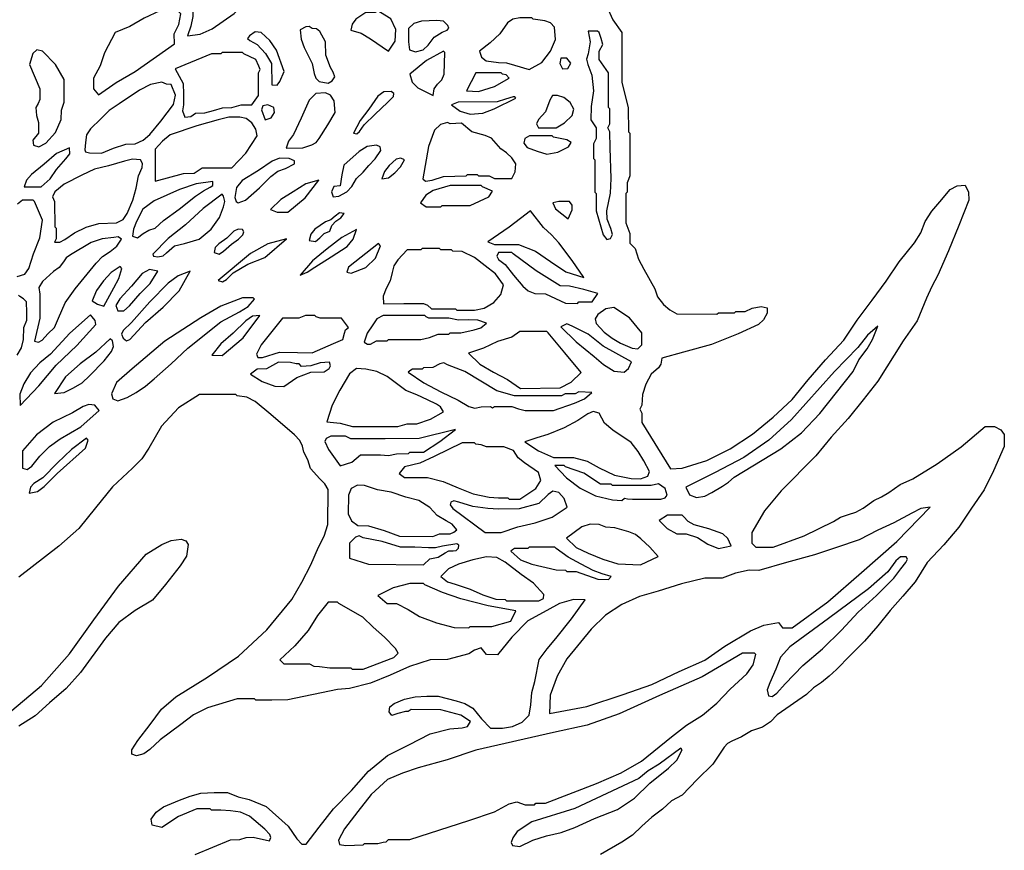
# Model space of a CAD drawing. Extents: x 0 to 1.15, y 0 to 2.
# Tile 3 of 5: x 0.44 to 1.03, y 0.47 to 0.96. Entities that reach past the tile are written whole.
import ezdxf

# ---------------------------------------------------------------- set-up
doc = ezdxf.new("R2010")
doc.units = 0

msp = doc.modelspace()

# ---------------------------------------------------------------- linework, layer by layer
for points in [[(0.585, 0.99479), (0.58012, 0.99509), (0.57554, 0.99386), (0.56656, 0.98998), (0.56068, 0.98628), (0.55513, 0.9824), (0.54945, 0.97773), (0.54678, 0.97071), (0.54651, 0.96512), (0.54532, 0.95937), (0.54328, 0.95346), (0.55095, 0.95446), (0.55806, 0.9577), (0.57121, 0.96694), (0.57641, 0.97171), (0.58071, 0.97752), (0.58734, 0.99001), (0.58767, 0.9933), (0.585, 0.99479)], [(0.53689, 0.96993), (0.53179, 0.96991), (0.52689, 0.96851), (0.5174, 0.96405), (0.50889, 0.95909), (0.50012, 0.95545), (0.49374, 0.9434), (0.49111, 0.93553), (0.48715, 0.92825), (0.48717, 0.92181), (0.49002, 0.91815), (0.50074, 0.92569), (0.51204, 0.93222), (0.53551, 0.94877), (0.53528, 0.95469), (0.53807, 0.96039), (0.53933, 0.96674), (0.53772, 0.9682), (0.53689, 0.96993)], [(0.65878, 0.96752), (0.65718, 0.96849), (0.65557, 0.96752), (0.64996, 0.96752), (0.64408, 0.96347), (0.64187, 0.96054), (0.64111, 0.95687), (0.6473, 0.95504), (0.6528, 0.95169), (0.66357, 0.94429), (0.66764, 0.9503), (0.66805, 0.95738), (0.66502, 0.96372), (0.65878, 0.96752)], [(0.69246, 0.96271), (0.68323, 0.9624), (0.6787, 0.96083), (0.67551, 0.95797), (0.67562, 0.94988), (0.67623, 0.94518), (0.67981, 0.9439), (0.68422, 0.94515), (0.68731, 0.94804), (0.69084, 0.95274), (0.69561, 0.95575), (0.69873, 0.95696), (0.69959, 0.95807), (0.699, 0.95961), (0.6964, 0.96231), (0.69246, 0.96271)], [(0.7502, 0.96351), (0.7494, 0.96431), (0.74218, 0.96431), (0.73795, 0.96341), (0.73482, 0.96129), (0.73014, 0.9547), (0.72443, 0.94939), (0.71804, 0.94426), (0.7193, 0.94081), (0.72198, 0.93857), (0.72928, 0.93752), (0.73421, 0.93739), (0.73898, 0.93605), (0.74769, 0.93333), (0.75526, 0.93759), (0.76051, 0.94432), (0.76343, 0.95136), (0.76292, 0.95865), (0.76056, 0.96124), (0.75717, 0.96245), (0.7502, 0.96351)], [(0.58741, 0.95549), (0.58388, 0.95594), (0.58042, 0.95357), (0.5793, 0.9519), (0.58061, 0.95066), (0.58505, 0.94832), (0.59003, 0.94299), (0.59365, 0.93699), (0.59383, 0.92422), (0.5969, 0.92397), (0.59865, 0.92623), (0.60126, 0.93228), (0.59651, 0.94502), (0.59253, 0.95068), (0.58741, 0.95549)], [(0.61788, 0.9579), (0.61622, 0.95909), (0.61421, 0.95899), (0.6107, 0.9571), (0.61125, 0.95156), (0.61311, 0.94655), (0.61783, 0.93703), (0.61911, 0.93096), (0.62005, 0.92814), (0.62205, 0.92611), (0.62751, 0.9253), (0.62987, 0.92654), (0.63139, 0.92906), (0.63053, 0.93187), (0.62887, 0.93457), (0.62602, 0.94191), (0.6259, 0.94988), (0.62257, 0.95618), (0.62054, 0.95769), (0.61788, 0.9579)], [(0.78949, 0.95549), (0.78869, 0.9563), (0.78308, 0.9563), (0.78412, 0.94996), (0.78292, 0.94275), (0.78211, 0.93959), (0.78273, 0.9363), (0.78515, 0.92997), (0.78627, 0.92068), (0.78487, 0.91133), (0.78468, 0.90337), (0.78786, 0.89854), (0.78789, 0.89214), (0.78709, 0.89054), (0.78629, 0.88893), (0.78629, 0.88011), (0.78709, 0.87931), (0.78709, 0.86006), (0.78789, 0.85926), (0.78789, 0.84884), (0.79198, 0.83444), (0.79423, 0.83172), (0.79641, 0.8322), (0.79752, 0.83477), (0.79657, 0.83832), (0.79437, 0.84377), (0.79427, 0.84891), (0.79645, 0.85931), (0.79671, 0.86808), (0.79622, 0.88656), (0.79591, 0.89615), (0.79469, 0.89856), (0.79591, 0.90096), (0.79591, 0.90978), (0.79511, 0.91059), (0.79511, 0.93144), (0.78949, 0.93945), (0.78965, 0.94428), (0.79185, 0.94828), (0.79071, 0.95188), (0.78949, 0.95549)], [(0.4567, 0.94427), (0.45314, 0.94514), (0.45087, 0.94288), (0.44884, 0.93629), (0.45498, 0.92177), (0.45509, 0.9154), (0.45399, 0.91297), (0.45263, 0.91056), (0.45308, 0.90593), (0.45425, 0.90172), (0.45429, 0.89535), (0.45079, 0.89103), (0.45131, 0.88806), (0.45443, 0.88721), (0.45871, 0.88926), (0.46433, 0.8957), (0.46781, 0.90342), (0.46792, 0.90898), (0.46872, 0.91139), (0.46953, 0.91379), (0.46953, 0.92743), (0.46433, 0.93635), (0.4567, 0.94427)], [(0.57698, 0.94266), (0.57618, 0.94346), (0.56415, 0.94346), (0.56335, 0.94266), (0.55774, 0.94266), (0.53602, 0.93381), (0.54081, 0.92499), (0.5409, 0.9186), (0.5409, 0.91219), (0.54037, 0.9086), (0.54168, 0.9049), (0.54532, 0.90525), (0.54813, 0.90736), (0.55373, 0.90738), (0.55898, 0.90887), (0.56419, 0.91053), (0.56977, 0.91059), (0.57257, 0.91139), (0.57538, 0.91219), (0.5818, 0.91219), (0.58576, 0.91784), (0.58581, 0.92462), (0.58581, 0.93144), (0.58676, 0.93346), (0.5861, 0.93548), (0.5842, 0.93946), (0.57698, 0.94266)], [(0.69647, 0.94427), (0.68623, 0.93876), (0.67628, 0.93062), (0.67782, 0.92574), (0.68115, 0.92234), (0.69023, 0.91782), (0.6908, 0.92191), (0.69296, 0.92461), (0.69544, 0.92713), (0.69696, 0.93068), (0.69727, 0.94346), (0.69647, 0.94427)], [(0.77025, 0.94026), (0.76668, 0.94024), (0.76601, 0.93703), (0.76761, 0.93388), (0.77087, 0.93408), (0.77259, 0.93724), (0.77025, 0.94026)], [(0.73176, 0.93063), (0.73095, 0.93144), (0.71572, 0.93144), (0.71025, 0.92059), (0.71732, 0.92021), (0.72692, 0.92326), (0.73574, 0.92819), (0.73399, 0.9301), (0.73176, 0.93063)], [(0.52807, 0.92582), (0.52113, 0.92432), (0.51472, 0.92094), (0.50246, 0.91289), (0.49642, 0.90895), (0.49155, 0.90392), (0.48535, 0.89784), (0.48285, 0.89439), (0.48236, 0.88974), (0.48194, 0.8854), (0.48239, 0.88413), (0.48477, 0.88362), (0.49198, 0.88332), (0.49917, 0.88623), (0.50654, 0.88874), (0.51203, 0.88893), (0.51687, 0.89121), (0.52076, 0.89447), (0.52732, 0.90253), (0.53494, 0.91252), (0.53616, 0.91807), (0.53348, 0.92449), (0.5307, 0.9246), (0.52807, 0.92582)], [(0.6259, 0.91941), (0.62011, 0.91895), (0.61603, 0.91509), (0.61129, 0.90423), (0.6067, 0.89452), (0.60367, 0.89044), (0.60236, 0.88641), (0.61227, 0.88653), (0.6178, 0.88834), (0.62036, 0.88964), (0.62219, 0.89202), (0.6273, 0.90023), (0.63175, 0.90769), (0.63114, 0.9147), (0.62893, 0.91797), (0.6259, 0.91941)], [(0.6652, 0.92021), (0.66079, 0.9201), (0.65715, 0.91747), (0.65178, 0.90965), (0.6466, 0.90288), (0.64267, 0.89525), (0.64466, 0.89487), (0.64623, 0.89626), (0.64912, 0.9002), (0.65554, 0.90663), (0.66288, 0.91362), (0.66653, 0.91717), (0.66685, 0.91906), (0.6652, 0.92021)], [(0.73817, 0.917), (0.73363, 0.91573), (0.72858, 0.9141), (0.70529, 0.91379), (0.70328, 0.91298), (0.70136, 0.91224), (0.70651, 0.90848), (0.71252, 0.90669), (0.71996, 0.90732), (0.72671, 0.90995), (0.73976, 0.91619), (0.73906, 0.91706), (0.73817, 0.917)], [(0.76464, 0.9178), (0.76171, 0.91777), (0.76011, 0.91497), (0.75758, 0.90804), (0.75331, 0.90339), (0.75217, 0.90079), (0.75338, 0.89851), (0.76383, 0.89856), (0.76894, 0.90142), (0.77345, 0.90578), (0.77448, 0.9097), (0.77224, 0.91369), (0.76841, 0.91673), (0.76464, 0.9178)], [(0.59142, 0.91219), (0.58837, 0.91168), (0.58755, 0.90927), (0.58981, 0.90336), (0.59334, 0.9045), (0.59529, 0.90757), (0.5949, 0.91075), (0.59142, 0.91219)], [(0.57458, 0.90497), (0.56808, 0.90491), (0.56176, 0.90333), (0.54899, 0.89969), (0.53294, 0.89435), (0.52835, 0.89051), (0.524, 0.88581), (0.52406, 0.87851), (0.52406, 0.87129), (0.52405, 0.86652), (0.54093, 0.87123), (0.54731, 0.87129), (0.55214, 0.87448), (0.56977, 0.8745), (0.57823, 0.88336), (0.58501, 0.89374), (0.58426, 0.89776), (0.58186, 0.90139), (0.57842, 0.904), (0.57458, 0.90497)], [(0.69888, 0.90176), (0.69459, 0.90057), (0.69104, 0.897), (0.6876, 0.88731), (0.68409, 0.86806), (0.68575, 0.86663), (0.68974, 0.86727), (0.6965, 0.86947), (0.7101, 0.86969), (0.71091, 0.87049), (0.71652, 0.87049), (0.71732, 0.86969), (0.72374, 0.86969), (0.72534, 0.86889), (0.72694, 0.86808), (0.73737, 0.86808), (0.73933, 0.87215), (0.7398, 0.87693), (0.73738, 0.88059), (0.73423, 0.88353), (0.73085, 0.88583), (0.72806, 0.88921), (0.72513, 0.89232), (0.72134, 0.89385), (0.71343, 0.89618), (0.70715, 0.90121), (0.70048, 0.90096), (0.69888, 0.90176)], [(0.76223, 0.89294), (0.76143, 0.89374), (0.7518, 0.89374), (0.74788, 0.8938), (0.74522, 0.89206), (0.74456, 0.8894), (0.74661, 0.88674), (0.75255, 0.88446), (0.75819, 0.88267), (0.76491, 0.88393), (0.77123, 0.88706), (0.77287, 0.88966), (0.77029, 0.89135), (0.76223, 0.89294)], [(0.47273, 0.88653), (0.46495, 0.88307), (0.45767, 0.87673), (0.45007, 0.87053), (0.44697, 0.86715), (0.44572, 0.86327), (0.45589, 0.86327), (0.46126, 0.86789), (0.46499, 0.87359), (0.47057, 0.87993), (0.47293, 0.88297), (0.47273, 0.88653)], [(0.65638, 0.88813), (0.65089, 0.88737), (0.64608, 0.88431), (0.63691, 0.87623), (0.63557, 0.87029), (0.6346, 0.86377), (0.63086, 0.86336), (0.62944, 0.86013), (0.63044, 0.85719), (0.63394, 0.85763), (0.63861, 0.86025), (0.64161, 0.86344), (0.64447, 0.86816), (0.64844, 0.87197), (0.65182, 0.87605), (0.65562, 0.88004), (0.65895, 0.8849), (0.65852, 0.88718), (0.65638, 0.88813)], [(0.51524, 0.87931), (0.51037, 0.87965), (0.50559, 0.87858), (0.49603, 0.87583), (0.4877, 0.87385), (0.48012, 0.87023), (0.46964, 0.8647), (0.46403, 0.86015), (0.46265, 0.85727), (0.46379, 0.85433), (0.46391, 0.83921), (0.46472, 0.83841), (0.46472, 0.832), (0.46381, 0.83012), (0.46701, 0.83005), (0.46996, 0.83165), (0.4758, 0.83558), (0.48283, 0.83916), (0.49037, 0.84131), (0.5008, 0.84162), (0.5049, 0.8437), (0.50724, 0.8472), (0.51061, 0.85513), (0.51272, 0.86234), (0.514, 0.86983), (0.51618, 0.87479), (0.51652, 0.87723), (0.51524, 0.87931)], [(0.60425, 0.88011), (0.59846, 0.88037), (0.59403, 0.87849), (0.58582, 0.87287), (0.57604, 0.86706), (0.57274, 0.86273), (0.57172, 0.85683), (0.57236, 0.8545), (0.57375, 0.85368), (0.57797, 0.85527), (0.58649, 0.8626), (0.59325, 0.86935), (0.59738, 0.87249), (0.60189, 0.87424), (0.60731, 0.87704), (0.60735, 0.87884), (0.60425, 0.88011)], [(0.67322, 0.87931), (0.67087, 0.8803), (0.66807, 0.8797), (0.66394, 0.87596), (0.66115, 0.87229), (0.65953, 0.86793), (0.66364, 0.86861), (0.66727, 0.87149), (0.67077, 0.8751), (0.67322, 0.87931)], [(0.55854, 0.86648), (0.54847, 0.86503), (0.53852, 0.86157), (0.52339, 0.85489), (0.51662, 0.84975), (0.51278, 0.84243), (0.511, 0.83795), (0.51052, 0.83365), (0.5135, 0.83273), (0.51676, 0.83525), (0.52026, 0.83722), (0.52408, 0.83839), (0.52895, 0.84307), (0.53834, 0.84981), (0.54817, 0.85756), (0.55288, 0.8609), (0.55688, 0.86293), (0.55845, 0.86409), (0.55854, 0.86648)], [(0.62189, 0.86728), (0.61405, 0.86506), (0.6066, 0.86014), (0.59923, 0.8556), (0.59301, 0.84963), (0.59505, 0.84882), (0.59703, 0.84804), (0.60345, 0.84804), (0.61369, 0.8567), (0.62189, 0.86728)], [(0.71973, 0.86327), (0.71893, 0.86407), (0.70048, 0.86407), (0.69026, 0.86106), (0.68594, 0.85827), (0.68276, 0.8536), (0.68607, 0.85126), (0.69487, 0.85124), (0.69567, 0.85204), (0.71251, 0.85204), (0.72367, 0.85715), (0.72575, 0.8607), (0.71973, 0.86327)], [(0.56496, 0.85766), (0.56399, 0.85877), (0.55268, 0.85016), (0.54219, 0.84038), (0.53182, 0.83236), (0.5227, 0.82301), (0.52311, 0.82165), (0.52567, 0.82129), (0.52879, 0.82199), (0.53087, 0.8238), (0.53552, 0.82781), (0.54164, 0.82924), (0.55028, 0.83198), (0.55741, 0.83784), (0.56249, 0.84484), (0.56495, 0.85117), (0.56562, 0.85446), (0.56496, 0.85766)], [(0.76544, 0.85445), (0.76183, 0.85362), (0.7634, 0.85008), (0.77102, 0.84405), (0.7735, 0.84938), (0.77349, 0.85216), (0.77187, 0.85447), (0.76544, 0.85445)], [(0.7486, 0.84884), (0.74247, 0.84429), (0.73583, 0.8391), (0.72292, 0.83039), (0.72496, 0.82957), (0.72694, 0.82879), (0.73416, 0.82879), (0.74138, 0.82879), (0.75151, 0.82479), (0.76046, 0.8185), (0.76963, 0.81241), (0.78043, 0.80899), (0.7734, 0.81908), (0.76556, 0.82966), (0.76113, 0.83448), (0.75624, 0.83889), (0.7486, 0.84884)], [(0.63713, 0.84723), (0.63421, 0.84766), (0.63165, 0.84558), (0.62909, 0.84346), (0.62599, 0.84231), (0.61957, 0.83786), (0.61703, 0.83489), (0.6162, 0.83105), (0.6199, 0.83048), (0.62253, 0.8326), (0.62507, 0.83537), (0.6285, 0.83675), (0.62977, 0.84013), (0.63212, 0.84273), (0.6351, 0.84466), (0.63713, 0.84723)], [(0.57618, 0.83761), (0.57371, 0.83796), (0.57115, 0.8366), (0.56688, 0.83249), (0.56209, 0.82908), (0.55997, 0.82687), (0.55928, 0.82389), (0.56239, 0.82301), (0.56483, 0.82466), (0.56976, 0.82882), (0.57378, 0.83198), (0.57652, 0.83443), (0.57705, 0.8362), (0.57618, 0.83761)], [(0.64435, 0.83761), (0.63561, 0.8328), (0.6269, 0.82606), (0.61802, 0.81892), (0.61066, 0.81033), (0.61501, 0.81206), (0.61947, 0.81519), (0.62927, 0.82124), (0.63895, 0.82744), (0.64245, 0.83192), (0.64435, 0.83761)], [(0.4992, 0.8328), (0.49237, 0.83218), (0.4857, 0.82991), (0.47338, 0.82259), (0.47082, 0.82081), (0.46919, 0.8183), (0.46668, 0.8149), (0.46327, 0.8126), (0.45665, 0.80656), (0.45443, 0.80298), (0.45493, 0.79903), (0.45509, 0.7919), (0.45509, 0.78468), (0.45181, 0.77093), (0.45432, 0.77033), (0.45634, 0.77154), (0.45979, 0.77522), (0.46382, 0.77908), (0.46618, 0.78458), (0.47022, 0.79381), (0.47621, 0.80215), (0.48878, 0.81756), (0.49259, 0.82142), (0.49704, 0.82446), (0.50114, 0.82765), (0.50388, 0.83195), (0.50182, 0.83336), (0.4992, 0.8328)], [(0.60265, 0.832), (0.5914, 0.82907), (0.58099, 0.82329), (0.56177, 0.80717), (0.56436, 0.80638), (0.56667, 0.80776), (0.57068, 0.81176), (0.57935, 0.81694), (0.58968, 0.82092), (0.60265, 0.832)], [(0.65878, 0.82799), (0.65756, 0.82924), (0.63962, 0.81508), (0.63867, 0.81223), (0.64128, 0.81154), (0.65005, 0.815), (0.65584, 0.82053), (0.65878, 0.82799)], [(0.69487, 0.82558), (0.69407, 0.82638), (0.68364, 0.82638), (0.68284, 0.82558), (0.67482, 0.82558), (0.66911, 0.81943), (0.66685, 0.81592), (0.66584, 0.81196), (0.66456, 0.80705), (0.66223, 0.80239), (0.66041, 0.79784), (0.66067, 0.7933), (0.67281, 0.7935), (0.68444, 0.7935), (0.687, 0.79232), (0.6892, 0.79027), (0.69647, 0.7903), (0.70369, 0.7903), (0.70449, 0.78949), (0.71492, 0.78949), (0.72084, 0.79066), (0.72657, 0.79397), (0.73083, 0.79882), (0.73235, 0.80465), (0.72763, 0.81118), (0.72139, 0.81603), (0.71495, 0.82085), (0.70763, 0.82456), (0.70208, 0.82478), (0.70128, 0.82558), (0.69487, 0.82558)], [(0.73817, 0.82318), (0.73737, 0.82398), (0.72935, 0.82398), (0.72844, 0.82167), (0.72939, 0.81975), (0.73336, 0.81676), (0.73825, 0.81042), (0.744, 0.8038), (0.74719, 0.80099), (0.75105, 0.79934), (0.75742, 0.79912), (0.7695, 0.79359), (0.77666, 0.7935), (0.77747, 0.79431), (0.78549, 0.79431), (0.78879, 0.79932), (0.78037, 0.80171), (0.7718, 0.8038), (0.76624, 0.80393), (0.75192, 0.8129), (0.73817, 0.82318)], [(0.50401, 0.81435), (0.50299, 0.81548), (0.49765, 0.81187), (0.49315, 0.80695), (0.48899, 0.80119), (0.48634, 0.79505), (0.48943, 0.793), (0.4933, 0.79174), (0.49924, 0.80282), (0.50228, 0.8083), (0.50401, 0.81435)], [(0.52566, 0.81275), (0.52067, 0.81375), (0.5163, 0.81128), (0.50991, 0.80369), (0.5028, 0.79629), (0.50039, 0.79213), (0.50175, 0.78893), (0.50517, 0.78899), (0.50863, 0.792), (0.51508, 0.79933), (0.521, 0.80538), (0.52566, 0.81275)], [(0.54491, 0.81275), (0.5377, 0.81002), (0.53178, 0.80552), (0.52086, 0.7943), (0.50986, 0.78209), (0.50493, 0.77727), (0.50391, 0.77515), (0.50494, 0.77269), (0.50695, 0.77115), (0.50888, 0.77181), (0.51825, 0.78213), (0.52878, 0.79127), (0.53837, 0.80091), (0.54491, 0.81275)], [(0.5834, 0.79591), (0.5826, 0.79671), (0.57618, 0.79671), (0.5633, 0.79178), (0.55126, 0.78481), (0.5298, 0.77086), (0.51028, 0.75434), (0.50095, 0.74605), (0.49787, 0.73941), (0.49859, 0.73644), (0.5016, 0.73517), (0.50735, 0.73708), (0.51271, 0.74013), (0.51826, 0.74389), (0.52337, 0.74842), (0.53354, 0.75733), (0.54353, 0.76676), (0.56329, 0.78235), (0.57445, 0.78848), (0.57959, 0.7916), (0.5834, 0.79591)], [(0.79832, 0.7911), (0.79352, 0.79031), (0.78884, 0.78688), (0.78722, 0.7843), (0.78788, 0.78134), (0.7925, 0.77635), (0.79735, 0.77258), (0.80237, 0.76958), (0.80932, 0.76664), (0.81267, 0.76635), (0.81518, 0.76863), (0.81516, 0.77586), (0.8078, 0.78477), (0.79832, 0.7911)], [(0.48637, 0.78549), (0.48531, 0.78667), (0.47301, 0.77568), (0.46136, 0.76318), (0.45505, 0.75791), (0.44935, 0.75188), (0.44553, 0.74536), (0.443, 0.73912), (0.44324, 0.73235), (0.45447, 0.74414), (0.46485, 0.75649), (0.4771, 0.76827), (0.48848, 0.78082), (0.48818, 0.78329), (0.48637, 0.78549)], [(0.58661, 0.78629), (0.58228, 0.78581), (0.57822, 0.78299), (0.57076, 0.77563), (0.56322, 0.76937), (0.55795, 0.76241), (0.56415, 0.76223), (0.57658, 0.77285), (0.58661, 0.78629)], [(0.62029, 0.78549), (0.61949, 0.78629), (0.61387, 0.78629), (0.61187, 0.78549), (0.60986, 0.78468), (0.60024, 0.78468), (0.58741, 0.76865), (0.58471, 0.76309), (0.5855, 0.76112), (0.58831, 0.76116), (0.59841, 0.76436), (0.60911, 0.76413), (0.61788, 0.76383), (0.63071, 0.76945), (0.63621, 0.77195), (0.63723, 0.77569), (0.63787, 0.77765), (0.63964, 0.7791), (0.63552, 0.78468), (0.62911, 0.78468), (0.62269, 0.78468), (0.62029, 0.78549)], [(0.68605, 0.78549), (0.68524, 0.78629), (0.66038, 0.78629), (0.65665, 0.78417), (0.65416, 0.78056), (0.65083, 0.77573), (0.64912, 0.77022), (0.65092, 0.76899), (0.6529, 0.76911), (0.65639, 0.77103), (0.66279, 0.77105), (0.66359, 0.77185), (0.68284, 0.77185), (0.6882, 0.77301), (0.69323, 0.77509), (0.69968, 0.77506), (0.70048, 0.77586), (0.7069, 0.77586), (0.71491, 0.77772), (0.71886, 0.77883), (0.7222, 0.78157), (0.71701, 0.78346), (0.71133, 0.7836), (0.70545, 0.78347), (0.69962, 0.78453), (0.69366, 0.78468), (0.68765, 0.78468), (0.68605, 0.78549)], [(0.77346, 0.77987), (0.7703, 0.78128), (0.76659, 0.77953), (0.77587, 0.77049), (0.78653, 0.7617), (0.79216, 0.75691), (0.79862, 0.75284), (0.80461, 0.7524), (0.80704, 0.75446), (0.80887, 0.75853), (0.79198, 0.76796), (0.78292, 0.77498), (0.77346, 0.77987)], [(0.9563, 0.77987), (0.95006, 0.77442), (0.94425, 0.76705), (0.93041, 0.75281), (0.90468, 0.72398), (0.89117, 0.71159), (0.87604, 0.70137), (0.85892, 0.69227), (0.84143, 0.68362), (0.84367, 0.679), (0.84787, 0.67742), (0.85272, 0.67813), (0.85691, 0.68037), (0.86336, 0.68412), (0.86699, 0.68644), (0.87037, 0.68944), (0.89829, 0.70652), (0.91064, 0.7161), (0.92152, 0.72765), (0.94144, 0.75269), (0.94497, 0.75978), (0.94991, 0.76622), (0.95303, 0.77189), (0.9563, 0.77987)], [(0.4984, 0.77105), (0.49715, 0.77224), (0.48853, 0.76432), (0.47911, 0.75727), (0.47039, 0.74952), (0.46383, 0.73951), (0.46967, 0.74022), (0.47518, 0.74286), (0.48025, 0.74587), (0.48475, 0.75021), (0.4935, 0.75909), (0.49798, 0.7646), (0.49908, 0.76764), (0.4984, 0.77105)], [(0.75902, 0.77586), (0.75822, 0.77666), (0.74218, 0.77666), (0.73726, 0.77331), (0.7287, 0.77075), (0.72049, 0.76669), (0.71143, 0.76363), (0.7182, 0.75705), (0.72632, 0.75226), (0.73479, 0.74788), (0.7426, 0.74255), (0.76624, 0.74298), (0.7729, 0.74635), (0.77874, 0.75207), (0.76898, 0.76391), (0.75902, 0.77586)], [(0.62831, 0.75822), (0.62271, 0.75793), (0.61704, 0.75607), (0.61147, 0.75581), (0.61013, 0.75722), (0.60834, 0.75734), (0.60503, 0.7582), (0.59783, 0.75822), (0.59059, 0.75424), (0.585, 0.75421), (0.58109, 0.75112), (0.58795, 0.74678), (0.59551, 0.74403), (0.60104, 0.74379), (0.60867, 0.74913), (0.61711, 0.75237), (0.6251, 0.75261), (0.628, 0.75461), (0.62879, 0.75608), (0.62831, 0.75822)], [(0.64996, 0.75421), (0.6444, 0.75448), (0.64021, 0.75137), (0.63442, 0.74154), (0.62996, 0.73261), (0.62666, 0.72271), (0.63457, 0.7218), (0.64198, 0.71981), (0.66921, 0.71973), (0.67201, 0.72053), (0.67482, 0.72133), (0.68043, 0.72133), (0.68878, 0.72416), (0.69653, 0.72857), (0.69474, 0.73153), (0.69225, 0.73311), (0.6869, 0.73583), (0.68049, 0.73876), (0.67402, 0.74138), (0.66278, 0.74967), (0.65668, 0.75272), (0.64996, 0.75421)], [(0.69888, 0.75662), (0.69658, 0.75794), (0.69431, 0.75733), (0.69004, 0.75516), (0.68444, 0.75501), (0.68364, 0.75421), (0.67803, 0.75421), (0.67684, 0.75343), (0.67527, 0.75226), (0.6847, 0.74592), (0.69489, 0.74062), (0.70517, 0.73549), (0.71171, 0.73183), (0.71521, 0.73083), (0.71901, 0.73158), (0.72454, 0.73176), (0.72574, 0.7309), (0.72694, 0.73176), (0.73216, 0.73176), (0.73737, 0.73176), (0.74141, 0.73048), (0.74542, 0.72938), (0.76223, 0.72935), (0.77477, 0.73384), (0.78077, 0.73632), (0.78525, 0.74018), (0.77747, 0.74058), (0.77522, 0.73941), (0.77229, 0.73936), (0.76935, 0.73931), (0.76701, 0.7382), (0.75301, 0.73817), (0.73897, 0.73817), (0.7283, 0.74122), (0.71871, 0.74686), (0.70922, 0.75277), (0.69888, 0.75662)], [(0.48797, 0.73256), (0.48438, 0.73302), (0.48102, 0.73183), (0.47454, 0.72808), (0.46294, 0.72239), (0.45297, 0.71483), (0.4447, 0.70527), (0.44467, 0.69487), (0.4475, 0.69408), (0.45018, 0.69604), (0.45507, 0.70211), (0.46078, 0.70776), (0.46711, 0.71253), (0.47954, 0.71971), (0.49059, 0.72939), (0.48797, 0.73256)], [(0.78949, 0.72775), (0.78592, 0.72873), (0.78277, 0.72748), (0.77675, 0.7235), (0.76858, 0.71911), (0.75897, 0.71501), (0.75224, 0.71301), (0.74513, 0.71067), (0.75324, 0.7053), (0.76223, 0.70129), (0.76824, 0.70128), (0.77426, 0.70128), (0.78233, 0.69908), (0.78966, 0.69507), (0.79871, 0.69067), (0.8088, 0.68878), (0.81435, 0.68845), (0.81872, 0.6901), (0.81965, 0.69283), (0.81639, 0.69918), (0.81297, 0.70478), (0.80879, 0.71016), (0.79776, 0.71758), (0.79282, 0.72175), (0.78949, 0.72775)], [(0.48396, 0.71171), (0.48303, 0.71275), (0.474, 0.70611), (0.46553, 0.69807), (0.45676, 0.6892), (0.4515, 0.68566), (0.44935, 0.68347), (0.44865, 0.6799), (0.45354, 0.68089), (0.4577, 0.68383), (0.46541, 0.69178), (0.48234, 0.70688), (0.48317, 0.7093), (0.48396, 0.71171)], [(0.70369, 0.71812), (0.68197, 0.71273), (0.66159, 0.71251), (0.64114, 0.71251), (0.63953, 0.71331), (0.63793, 0.71411), (0.62911, 0.71411), (0.62639, 0.71269), (0.62553, 0.71077), (0.62762, 0.70597), (0.63472, 0.69636), (0.64167, 0.69845), (0.64675, 0.70289), (0.65277, 0.70289), (0.65878, 0.70289), (0.66357, 0.70243), (0.66844, 0.70346), (0.67562, 0.70369), (0.67642, 0.70449), (0.68444, 0.70449), (0.69423, 0.71089), (0.70369, 0.71812)], [(0.71572, 0.7093), (0.71492, 0.7101), (0.7077, 0.7101), (0.69089, 0.70179), (0.6824, 0.69787), (0.67321, 0.69574), (0.67161, 0.69373), (0.67002, 0.69167), (0.67323, 0.68927), (0.68003, 0.68925), (0.68685, 0.68925), (0.69634, 0.68693), (0.70525, 0.68316), (0.71418, 0.6795), (0.72376, 0.67752), (0.72935, 0.67723), (0.73496, 0.67723), (0.73577, 0.67642), (0.74218, 0.67642), (0.75174, 0.68265), (0.75463, 0.68743), (0.7533, 0.69236), (0.74492, 0.69817), (0.74104, 0.70101), (0.73832, 0.7055), (0.73253, 0.70767), (0.72735, 0.7077), (0.72213, 0.7077), (0.7191, 0.70879), (0.71572, 0.7093)], [(0.76945, 0.69567), (0.76864, 0.69647), (0.76303, 0.69647), (0.77006, 0.68909), (0.77823, 0.68283), (0.78744, 0.67828), (0.79755, 0.67604), (0.80313, 0.67562), (0.80469, 0.67686), (0.80657, 0.6766), (0.80959, 0.67639), (0.82638, 0.67642), (0.82915, 0.67719), (0.83032, 0.67872), (0.8291, 0.68269), (0.82511, 0.68554), (0.82073, 0.68448), (0.80914, 0.68444), (0.79751, 0.68444), (0.79671, 0.68524), (0.7903, 0.68524), (0.7805, 0.69198), (0.76945, 0.69567)], [(0.64916, 0.68444), (0.64509, 0.68471), (0.64118, 0.68281), (0.63956, 0.6788), (0.63953, 0.6676), (0.64149, 0.66339), (0.64519, 0.66051), (0.65156, 0.66038), (0.66099, 0.65767), (0.67009, 0.65423), (0.69006, 0.65397), (0.69206, 0.65477), (0.69407, 0.65557), (0.70048, 0.65557), (0.70256, 0.65653), (0.70439, 0.65792), (0.70174, 0.66143), (0.69805, 0.66344), (0.69261, 0.66664), (0.68823, 0.67137), (0.68174, 0.67563), (0.67404, 0.67757), (0.66524, 0.68055), (0.657, 0.68198), (0.64916, 0.68444)], [(0.76544, 0.68043), (0.76196, 0.68108), (0.75906, 0.67907), (0.75354, 0.67374), (0.74175, 0.67063), (0.72932, 0.67042), (0.72293, 0.67081), (0.71397, 0.67188), (0.70555, 0.6745), (0.70271, 0.67528), (0.70083, 0.6746), (0.70043, 0.67292), (0.702, 0.67071), (0.7214, 0.65646), (0.73095, 0.65638), (0.74089, 0.65983), (0.75139, 0.66223), (0.76153, 0.66551), (0.77043, 0.67161), (0.76874, 0.67675), (0.76544, 0.68043)], [(0.98757, 0.67161), (0.98206, 0.67082), (0.97658, 0.66793), (0.96575, 0.66224), (0.95634, 0.65789), (0.94514, 0.65209), (0.93145, 0.64752), (0.91847, 0.64304), (0.90174, 0.63844), (0.885, 0.63376), (0.87931, 0.63392), (0.87104, 0.63211), (0.86324, 0.62915), (0.85285, 0.62911), (0.83874, 0.62561), (0.82491, 0.62135), (0.81377, 0.61806), (0.80309, 0.61343), (0.79331, 0.60705), (0.78486, 0.5985), (0.77033, 0.58093), (0.76446, 0.5704), (0.76033, 0.55913), (0.75982, 0.54812), (0.78214, 0.55235), (0.80386, 0.55955), (0.82101, 0.56555), (0.83749, 0.57318), (0.85289, 0.58013), (0.86482, 0.58831), (0.88001, 0.59752), (0.88804, 0.60099), (0.89691, 0.60252), (0.89934, 0.59942), (0.90497, 0.59944), (0.92641, 0.61496), (0.94658, 0.63243), (0.96758, 0.65112), (0.98757, 0.67161)], [(0.84002, 0.666), (0.83921, 0.6668), (0.83039, 0.6668), (0.82543, 0.66351), (0.83022, 0.65883), (0.83604, 0.65563), (0.84162, 0.65557), (0.84833, 0.65336), (0.8545, 0.64946), (0.86093, 0.64683), (0.86845, 0.64844), (0.86655, 0.65281), (0.86348, 0.65568), (0.85525, 0.65868), (0.84651, 0.66096), (0.84281, 0.66291), (0.84002, 0.666)], [(0.78949, 0.66119), (0.78416, 0.66133), (0.77917, 0.65978), (0.77007, 0.65302), (0.77589, 0.64747), (0.78299, 0.64401), (0.79171, 0.64037), (0.80075, 0.63767), (0.81435, 0.63713), (0.82489, 0.642), (0.81993, 0.64756), (0.81457, 0.65253), (0.81131, 0.65522), (0.80728, 0.65672), (0.79896, 0.65928), (0.7935, 0.65958), (0.78949, 0.66119)], [(0.64836, 0.65317), (0.64602, 0.65447), (0.64393, 0.65357), (0.64032, 0.64998), (0.64034, 0.64114), (0.6516, 0.63738), (0.68444, 0.63713), (0.6884, 0.64067), (0.69329, 0.64167), (0.69748, 0.64415), (0.69958, 0.64544), (0.70218, 0.64546), (0.7041, 0.6457), (0.70539, 0.64711), (0.70564, 0.64877), (0.70446, 0.64971), (0.69585, 0.64826), (0.69171, 0.64718), (0.68759, 0.64732), (0.67923, 0.64755), (0.67081, 0.64755), (0.65988, 0.65105), (0.64836, 0.65317)], [(0.76383, 0.64675), (0.76303, 0.64755), (0.74779, 0.64755), (0.74699, 0.64675), (0.73897, 0.64675), (0.73777, 0.64595), (0.73668, 0.64523), (0.74245, 0.63998), (0.74932, 0.63739), (0.76389, 0.63407), (0.76945, 0.63392), (0.77025, 0.63312), (0.77586, 0.63312), (0.78873, 0.62849), (0.79511, 0.62831), (0.79678, 0.63), (0.7914, 0.63171), (0.78601, 0.63359), (0.77885, 0.63755), (0.77112, 0.64156), (0.76383, 0.64675)], [(0.72213, 0.64194), (0.71395, 0.64015), (0.70538, 0.63748), (0.69948, 0.63461), (0.69497, 0.63), (0.69893, 0.62697), (0.70343, 0.62551), (0.71238, 0.62251), (0.71997, 0.61912), (0.72784, 0.61651), (0.73336, 0.61628), (0.73416, 0.61548), (0.75341, 0.61548), (0.75632, 0.61698), (0.75642, 0.61934), (0.75034, 0.62605), (0.74286, 0.6313), (0.73342, 0.63873), (0.72841, 0.64154), (0.72213, 0.64194)], [(0.97314, 0.64194), (0.96984, 0.6419), (0.96703, 0.63946), (0.96221, 0.63284), (0.95064, 0.62274), (0.92677, 0.60486), (0.90359, 0.58791), (0.898, 0.58183), (0.89521, 0.57458), (0.89173, 0.56638), (0.89011, 0.56224), (0.89079, 0.55875), (0.89307, 0.55821), (0.89584, 0.56021), (0.90084, 0.56588), (0.91145, 0.5769), (0.92327, 0.58682), (0.93454, 0.59792), (0.9445, 0.60873), (0.95549, 0.61869), (0.9659, 0.62913), (0.97002, 0.63467), (0.97306, 0.63839), (0.97408, 0.64046), (0.97314, 0.64194)], [(0.68524, 0.6251), (0.68444, 0.6259), (0.67642, 0.6259), (0.66635, 0.6234), (0.65718, 0.61869), (0.66282, 0.61394), (0.6684, 0.61387), (0.67544, 0.61037), (0.68217, 0.60609), (0.69232, 0.6023), (0.70293, 0.59957), (0.71171, 0.59944), (0.71251, 0.60024), (0.72534, 0.60024), (0.73668, 0.60338), (0.73979, 0.60952), (0.72311, 0.61256), (0.70685, 0.61682), (0.69582, 0.62044), (0.68524, 0.6251)], [(0.63392, 0.61387), (0.63312, 0.61468), (0.62751, 0.61468), (0.62109, 0.60672), (0.61555, 0.59777), (0.60759, 0.58861), (0.59864, 0.5802), (0.60104, 0.57779), (0.60866, 0.57779), (0.61628, 0.57779), (0.619, 0.57649), (0.62221, 0.57628), (0.62839, 0.57553), (0.63472, 0.57538), (0.64114, 0.57538), (0.64194, 0.57458), (0.64836, 0.57458), (0.66685, 0.5817), (0.66944, 0.58419), (0.66786, 0.58704), (0.66118, 0.59382), (0.65449, 0.59982), (0.64824, 0.60569), (0.63392, 0.61387)], [(0.88332, 0.5834), (0.88252, 0.5842), (0.8753, 0.5842), (0.85118, 0.56998), (0.82574, 0.55892), (0.80163, 0.54791), (0.78241, 0.54121), (0.76226, 0.53675), (0.7158, 0.52613), (0.69875, 0.52048), (0.68129, 0.51567), (0.67196, 0.51252), (0.66293, 0.50865), (0.65329, 0.49969), (0.64515, 0.48958), (0.6372, 0.4791), (0.63373, 0.47234), (0.63421, 0.46977), (0.63798, 0.46913), (0.64836, 0.46953), (0.64916, 0.47033), (0.65718, 0.47033), (0.66046, 0.47121), (0.66223, 0.47133), (0.66353, 0.47276), (0.67642, 0.47273), (0.71168, 0.48405), (0.72702, 0.48935), (0.7358, 0.49413), (0.74034, 0.49534), (0.74538, 0.49357), (0.751, 0.49358), (0.7518, 0.49439), (0.75742, 0.49439), (0.78793, 0.50633), (0.80284, 0.51257), (0.81495, 0.51953), (0.83286, 0.53415), (0.84191, 0.54124), (0.85136, 0.54708), (0.86004, 0.55432), (0.86797, 0.56268), (0.87783, 0.57188), (0.88161, 0.57733), (0.88332, 0.5834)], [(0.83921, 0.52646), (0.83837, 0.52736), (0.82542, 0.51787), (0.81898, 0.51389), (0.81337, 0.50924), (0.77499, 0.49134), (0.74932, 0.4834), (0.7406, 0.47752), (0.738, 0.47366), (0.73696, 0.47096), (0.73782, 0.46909), (0.74221, 0.46865), (0.74997, 0.47234), (0.75807, 0.47504), (0.76683, 0.47689), (0.77505, 0.47997), (0.78681, 0.48522), (0.80057, 0.49073), (0.8108, 0.49752), (0.81989, 0.50649), (0.8311, 0.51539), (0.83606, 0.52023), (0.83921, 0.52646)]]:
    msp.add_lwpolyline(points, close=True)
for points in [[(0.79405, 0.97139), (0.7978, 0.96314), (0.80316, 0.95553), (0.80313, 0.92582), (0.8069, 0.91055), (0.80714, 0.89615), (0.80794, 0.89535), (0.80794, 0.88252), (0.80794, 0.86969), (0.80714, 0.86768), (0.80634, 0.86568), (0.80634, 0.86006), (0.80553, 0.85926), (0.80553, 0.84162), (0.80668, 0.83841), (0.80793, 0.83519), (0.80794, 0.82959), (0.81118, 0.82639), (0.81312, 0.81991), (0.8163, 0.81399), (0.82291, 0.80214), (0.82457, 0.79745), (0.82799, 0.79271), (0.83194, 0.7897), (0.83606, 0.78725), (0.86006, 0.78709), (0.86087, 0.78789), (0.87049, 0.78789), (0.87129, 0.78869), (0.8769, 0.78869), (0.88119, 0.79068), (0.88644, 0.79152), (0.89013, 0.79084), (0.89016, 0.78755), (0.88792, 0.7836), (0.88481, 0.78092), (0.87283, 0.77524), (0.85688, 0.76881), (0.84007, 0.76421), (0.82699, 0.76062), (0.82652, 0.75719), (0.82498, 0.7549), (0.82067, 0.75109), (0.81748, 0.7452), (0.81541, 0.73888), (0.81516, 0.73256), (0.81394, 0.73015), (0.81516, 0.72775), (0.81516, 0.72213), (0.83234, 0.69453), (0.83921, 0.69487), (0.85401, 0.69956), (0.86801, 0.70647), (0.88126, 0.71519), (0.89375, 0.72533), (0.90503, 0.73598), (0.91469, 0.74773), (0.92493, 0.75978), (0.9359, 0.77148), (0.94401, 0.7834), (0.95281, 0.79537), (0.96133, 0.8067), (0.96912, 0.81837), (0.97819, 0.82962), (0.98202, 0.8356), (0.98458, 0.84237), (0.98848, 0.84865), (0.99345, 0.85429), (0.99962, 0.86152), (1.00373, 0.86373), (1.00848, 0.86411), (1.01043, 0.85996), (1.01072, 0.85527), (1.00474, 0.84004), (0.99859, 0.82483), (0.99222, 0.8104), (0.98861, 0.8036), (0.98529, 0.79668), (0.97985, 0.78295), (0.97149, 0.77108), (0.95627, 0.74701), (0.94747, 0.73577), (0.93859, 0.72461), (0.92845, 0.7135), (0.91924, 0.70224), (0.89851, 0.68128), (0.88847, 0.66932), (0.88084, 0.65641), (0.88091, 0.64996), (0.88332, 0.64755), (0.89374, 0.64755), (0.91214, 0.65433), (0.92979, 0.6629), (0.93396, 0.66558), (0.93866, 0.66727), (0.9432, 0.66864), (0.94742, 0.67095), (0.95398, 0.67549), (0.95846, 0.67766), (0.9628, 0.68034), (0.96964, 0.68517), (0.97711, 0.68854), (0.99186, 0.69752), (1.00604, 0.70767), (1.02045, 0.71972), (1.02606, 0.71973), (1.02991, 0.71776), (1.03192, 0.715), (1.03187, 0.70791), (1.02537, 0.69321), (1.01978, 0.68198), (1.01225, 0.67094), (1.00473, 0.65967), (0.99575, 0.64898), (0.98585, 0.63844), (0.97864, 0.62684), (0.97113, 0.61834), (0.96368, 0.60966), (0.95622, 0.60053), (0.94825, 0.59146), (0.93975, 0.58289), (0.93146, 0.57454), (0.92724, 0.5704), (0.92254, 0.56673), (0.91787, 0.56341), (0.91363, 0.55955), (0.89608, 0.54742), (0.89203, 0.54321), (0.88736, 0.53996), (0.88064, 0.53783), (0.87473, 0.53421), (0.86901, 0.53157), (0.86628, 0.53023), (0.86437, 0.52794), (0.85748, 0.51779), (0.84812, 0.50874), (0.83921, 0.49924), (0.83295, 0.49596), (0.82743, 0.4909), (0.82112, 0.48607), (0.81518, 0.48073), (0.80951, 0.47526), (0.80318, 0.47107), (0.79037, 0.4638)], [(0.44146, 0.80954), (0.44599, 0.81085), (0.4485, 0.81427), (0.45128, 0.8231), (0.45512, 0.83265), (0.45661, 0.84317), (0.45188, 0.85445), (0.45188, 0.85445), (0.45108, 0.85525), (0.44467, 0.85525), (0.44159, 0.85277)], [(0.44155, 0.76248), (0.44411, 0.76687), (0.44517, 0.77185), (0.44547, 0.77907), (0.44731, 0.78348), (0.44717, 0.78796), (0.44707, 0.79431), (0.4452, 0.79626), (0.44306, 0.79751), (0.44306, 0.79751), (0.44226, 0.79832)], [(0.54788, 0.46369), (0.56905, 0.47247), (0.57458, 0.47273), (0.57841, 0.47393), (0.58255, 0.47419), (0.59231, 0.47186), (0.59321, 0.47402), (0.59258, 0.47579), (0.58955, 0.47892), (0.58052, 0.48679), (0.57511, 0.48908), (0.56897, 0.48991), (0.56335, 0.49038), (0.55774, 0.49038), (0.55694, 0.49118), (0.54892, 0.49118), (0.53802, 0.48652), (0.52807, 0.47989), (0.52215, 0.48141), (0.52166, 0.48499), (0.52462, 0.48914), (0.52907, 0.49238), (0.53858, 0.49635), (0.54489, 0.49875), (0.55133, 0.50052), (0.55934, 0.5008), (0.56736, 0.5008), (0.57361, 0.49833), (0.58014, 0.4967), (0.59038, 0.49253), (0.60351, 0.48082), (0.6088, 0.47322), (0.61165, 0.47003), (0.61439, 0.4699), (0.62215, 0.48003), (0.63077, 0.49111), (0.64146, 0.50204), (0.65156, 0.51364), (0.66306, 0.52291), (0.67572, 0.52945), (0.68851, 0.53596), (0.70031, 0.53887), (0.70764, 0.53959), (0.71086, 0.54044), (0.71253, 0.54335), (0.70686, 0.54721), (0.69481, 0.55035), (0.67723, 0.55052), (0.67536, 0.54925), (0.67367, 0.54928), (0.6692, 0.54812), (0.66559, 0.547), (0.6639, 0.54906), (0.66429, 0.55216), (0.66687, 0.55417), (0.67306, 0.5568), (0.67959, 0.55816), (0.68645, 0.55854), (0.69326, 0.55854), (0.70402, 0.55576), (0.70932, 0.55413), (0.71412, 0.55133), (0.71922, 0.545), (0.72456, 0.53932), (0.73176, 0.53929), (0.73766, 0.54038), (0.74351, 0.54285), (0.74774, 0.54706), (0.74875, 0.55335), (0.74934, 0.56063), (0.7512, 0.56733), (0.75367, 0.58042), (0.75844, 0.58687), (0.76376, 0.59307), (0.77309, 0.60475), (0.78116, 0.61607), (0.77426, 0.61628), (0.76586, 0.61396), (0.75832, 0.60967), (0.74693, 0.60353), (0.73743, 0.59373), (0.72868, 0.58328), (0.72213, 0.5834), (0.71892, 0.58738), (0.71504, 0.58608), (0.71156, 0.58382), (0.69882, 0.58038), (0.68845, 0.58019), (0.67621, 0.57622), (0.66452, 0.57109), (0.65275, 0.56622), (0.64027, 0.56303), (0.63312, 0.56255), (0.6034, 0.55636), (0.59383, 0.55613), (0.5842, 0.55613), (0.5834, 0.55694), (0.57298, 0.55694), (0.55527, 0.55143), (0.54701, 0.54725), (0.53937, 0.54162), (0.52702, 0.53236), (0.52075, 0.5266), (0.51723, 0.52392), (0.51283, 0.52275), (0.51012, 0.52378), (0.51001, 0.52633), (0.51372, 0.53198), (0.52101, 0.54161), (0.52778, 0.55068), (0.53644, 0.55802), (0.55522, 0.56987), (0.57385, 0.5825), (0.59085, 0.59813), (0.60579, 0.61633), (0.61169, 0.62662), (0.61703, 0.63715), (0.62178, 0.64762), (0.62519, 0.65415), (0.62722, 0.66124), (0.62751, 0.68204), (0.62551, 0.6856), (0.62243, 0.68848), (0.61688, 0.69479), (0.61533, 0.6998), (0.61302, 0.70445), (0.61207, 0.70815), (0.61053, 0.7115), (0.60745, 0.7149), (0.59314, 0.72708), (0.58391, 0.73477), (0.57881, 0.73741), (0.57298, 0.73817), (0.57298, 0.73817), (0.57217, 0.73897), (0.55052, 0.73897), (0.53791, 0.73093), (0.52778, 0.71993), (0.52016, 0.70686), (0.51595, 0.70048), (0.51036, 0.69495), (0.4984, 0.68365), (0.48833, 0.67107), (0.4783, 0.65873), (0.46645, 0.64816), (0.44243, 0.62967)], [(0.43441, 0.5467), (0.45602, 0.56482), (0.47274, 0.58375), (0.48742, 0.60407), (0.50202, 0.62428), (0.51854, 0.64345), (0.52794, 0.64931), (0.53365, 0.65165), (0.53949, 0.65232), (0.54241, 0.65142), (0.54382, 0.64913), (0.54271, 0.64232), (0.53903, 0.63652), (0.53024, 0.62522), (0.52243, 0.61599), (0.51213, 0.60966), (0.5022, 0.60264), (0.49427, 0.5931), (0.47938, 0.57257), (0.47078, 0.5631), (0.46073, 0.5545), (0.45217, 0.54678), (0.4425, 0.54062)]]:
    msp.add_lwpolyline(points)

doc.saveas('drawing.dxf')
